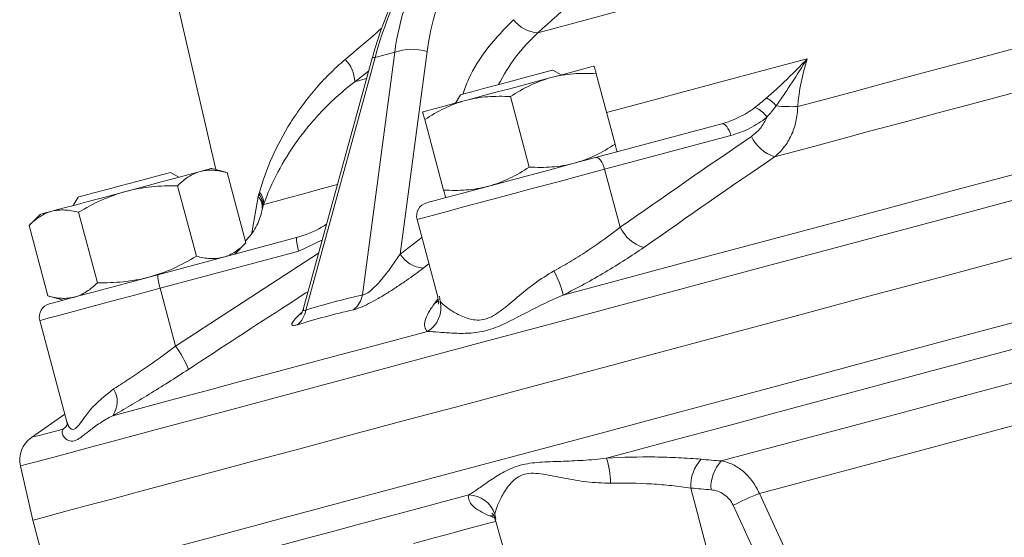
# Model space of a CAD drawing. Header units: millimetres. Extents: x -45 to 292, y -167 to 549.
# Tile 3 of 16: x 52 to 124, y 45 to 83. Entities that reach past the tile are written whole.
import ezdxf

# ---------------------------------------------------------------- set-up
doc = ezdxf.new("R2010")
doc.units = ezdxf.units.MM

msp = doc.modelspace()

# ---------------------------------------------------------------- linework, layer by layer
at = {"color": 7, "linetype": 'Continuous', "lineweight": 15}
for p, q in [((62.918, 88.61), (66.682, 72.306)), ((77.426, 63.122), (79.784, 80.898)), ((79.784, 80.898), (78.35, 80.514)), ((82.15, 80.954), (80.182, 66.117)), ((78.129, 80.464), (73.112, 62.141)), ((78.35, 80.514), (73.285, 62.012)), ((91.339, 79.589), (91.36, 79.594)), ((91.972, 79.241), (91.36, 79.594)), ((95.919, 74.17), (94.537, 79.327)), ((84.598, 77.782), (84.245, 77.17)), ((89.641, 72.488), (88.259, 77.645)), ((83.362, 70.805), (81.98, 75.962)), ((94.488, 73.185), (103.73, 75.662)), ((104.397, 74.805), (95.154, 72.329)), ((67.509, 72.085), (66.387, 72.385)), ((95.154, 72.329), (96.293, 68.082)), ((63.972, 71.738), (63.36, 72.092)), ((68.89, 66.928), (67.509, 72.085)), ((65.265, 65.956), (63.884, 71.113)), ((56.598, 70.28), (56.245, 69.667)), ((53.83, 69.02), (53.009, 68.199)), ((58.016, 64.014), (56.634, 69.171)), ((81.419, 68.649), (82.934, 62.989)), ((54.391, 63.042), (53.009, 68.199)), ((62.433, 64.596), (72.592, 67.318)), ((69.177, 67.417), (68.851, 67.076)), ((72.766, 66.33), (62.608, 63.608)), ((68.069, 66.107), (68.89, 66.928)), ((62.608, 63.608), (63.745, 59.361)), ((54.391, 63.042), (55.512, 62.742)), ((53.794, 61.247), (55.78, 53.826)), ((55.629, 54.39), (53.179, 52.674)), ((55.5, 53.296), (55.751, 53.516)), ((52.377, 50.586), (53.294, 46.618)), ((101.475, 48.97), (103.191, 42.37)), ((106.189, 44.191), (104.565, 47.708)), ((53.294, 46.618), (54.484, 42.175)), ((87.131, 46.686), (89.426, 38.682))]:
    msp.add_line(p, q, dxfattribs=at)
at = {"color": 8, "linetype": 'Continuous', "lineweight": 15}
for p, q in [((77.871, 79.524), (76.858, 78.733)), ((69.326, 67.662), (69.784, 70.316)), ((74.486, 67.158), (72.766, 66.33)), ((80.182, 66.117), (81.77, 67.336)), ((63.745, 59.361), (74.215, 66.168)), ((82.288, 65.401), (81.874, 65.083)), ((82.707, 62.497), (82.95, 62.815)), ((83.066, 63.024), (83.113, 62.64)), ((87.018, 46.938), (86.747, 46.933)), ((87.148, 46.768), (86.747, 46.933)), ((87.111, 47.062), (87.191, 46.703))]:
    msp.add_line(p, q, dxfattribs=at)
at = {"color": 7, "linetype": 'Continuous', "lineweight": 15, "flags": 128}
for points in [[(90.274, 82.328), (93.641, 83.23), (97.309, 84.213), (101.262, 85.273), (105.484, 86.404), (109.955, 87.602), (114.658, 88.862), (119.57, 90.178), (124.673, 91.545), (129.943, 92.958), (135.358, 94.408), (140.895, 95.892), (146.53, 97.402), (152.238, 98.932), (157.996, 100.474)], [(109.29, 76.92), (111.351, 77.472), (113.448, 78.034), (115.581, 78.606), (117.748, 79.186), (119.948, 79.776), (122.179, 80.373), (124.44, 80.979), (126.729, 81.593)], [(84.598, 77.782), (84.603, 77.784), (84.846, 77.849), (85.428, 78.005), (86.286, 78.235), (87.328, 78.514), (88.44, 78.812), (89.503, 79.097), (90.4, 79.337), (91.035, 79.507), (91.339, 79.589)], [(91.248, 79.046), (91.931, 79.229), (92.548, 79.395), (93.09, 79.54), (93.546, 79.662), (93.909, 79.76), (94.173, 79.83), (94.333, 79.873), (94.387, 79.888)], [(84.969, 77.364), (85.706, 77.561), (86.484, 77.77), (87.289, 77.986), (88.109, 78.205), (88.928, 78.425), (89.734, 78.641), (90.511, 78.849), (91.248, 79.046)], [(107.597, 73.242), (109.903, 73.859), (112.255, 74.49), (114.651, 75.132), (117.09, 75.785), (119.568, 76.449), (122.085, 77.124), (124.639, 77.808), (127.226, 78.501)], [(81.83, 76.523), (81.884, 76.537), (82.044, 76.58), (82.308, 76.651), (82.671, 76.748), (83.127, 76.871), (83.669, 77.016), (84.286, 77.181), (84.969, 77.364)], [(103.73, 75.662), (103.814, 75.664), (103.906, 75.63), (104, 75.56), (104.094, 75.456), (104.184, 75.323), (104.267, 75.167), (104.338, 74.992), (104.397, 74.805)], [(92.124, 63.11), (96.56, 64.298), (101.179, 65.536), (105.967, 66.819), (110.914, 68.144), (116.006, 69.509), (121.231, 70.909), (126.575, 72.341), (132.026, 73.801)], [(82.126, 69.873), (82.258, 69.908), (82.74, 70.038), (83.556, 70.256), (84.671, 70.555), (86.041, 70.922), (87.607, 71.342), (89.307, 71.797), (91.068, 72.269), (92.819, 72.738), (94.488, 73.185)], [(94.488, 73.185), (94.572, 73.188), (94.663, 73.154), (94.758, 73.083), (94.852, 72.98), (94.942, 72.847), (95.024, 72.69), (95.096, 72.515), (95.154, 72.329)], [(60.109, 70.703), (60.928, 70.922), (61.734, 71.138), (62.511, 71.347), (63.248, 71.544), (63.931, 71.727), (64.548, 71.892), (65.09, 72.037), (65.546, 72.16)], [(65.546, 72.16), (65.909, 72.257), (66.173, 72.328), (66.333, 72.371), (66.387, 72.385)], [(56.598, 70.28), (56.66, 70.296), (57.05, 70.401), (57.756, 70.59), (58.704, 70.844), (59.79, 71.135), (60.896, 71.431), (61.903, 71.701), (62.701, 71.915)], [(62.701, 71.915), (63.205, 72.05), (63.36, 72.092)], [(54.671, 69.246), (55.127, 69.368), (55.669, 69.513), (56.286, 69.679), (56.969, 69.862), (57.706, 70.059), (58.484, 70.267), (59.289, 70.483), (60.109, 70.703)], [(53.83, 69.02), (53.884, 69.035), (54.044, 69.078), (54.308, 69.148), (54.671, 69.246)], [(53.294, 46.618), (53.413, 46.65), (53.869, 46.772), (54.667, 46.986), (55.804, 47.291), (57.276, 47.685), (59.079, 48.168), (61.208, 48.739), (63.657, 49.395), (66.418, 50.135), (69.484, 50.956), (72.845, 51.857), (76.491, 52.834), (80.412, 53.885), (84.596, 55.006), (89.032, 56.194), (93.705, 57.446), (98.603, 58.759), (103.71, 60.127), (109.013, 61.548), (114.494, 63.017), (120.14, 64.53), (125.932, 66.081)], [(54.501, 62.471), (54.516, 62.475), (54.797, 62.55), (55.426, 62.719), (56.375, 62.973), (57.605, 63.303), (59.067, 63.694), (60.698, 64.131), (62.433, 64.596)], [(95.302, 51.167), (99.729, 52.353), (104.336, 53.587), (109.112, 54.867), (114.044, 56.189), (119.122, 57.549), (124.331, 58.945), (129.659, 60.373), (135.093, 61.829)], [(59.141, 54.272), (61.117, 54.801), (63.364, 55.403), (65.877, 56.077), (68.649, 56.819), (71.673, 57.63), (74.941, 58.506), (78.446, 59.445), (82.178, 60.445)], [(103.699, 50.954), (107.083, 51.861), (110.568, 52.794), (114.147, 53.754), (117.817, 54.737), (121.57, 55.743), (125.402, 56.769), (129.306, 57.815), (133.277, 58.879)], [(106.483, 48.563), (109.69, 49.423), (112.989, 50.306), (116.373, 51.213), (119.84, 52.142), (123.383, 53.092), (126.997, 54.06), (130.678, 55.046), (134.421, 56.049)], [(70.058, 44.403), (71.674, 44.836), (73.372, 45.291), (75.152, 45.768), (77.011, 46.266), (78.948, 46.785), (80.962, 47.324), (83.051, 47.884), (85.213, 48.464)], [(106.483, 48.563), (108.148, 44.948), (108.52, 44.14)]]:
    msp.add_lwpolyline(points, dxfattribs=at)
at = {"color": 8, "linetype": 'Continuous', "lineweight": 15, "flags": 128}
for points in [[(78.35, 80.514), (78.221, 80.508), (78.147, 80.486), (78.129, 80.464)], [(95.3, 76.48), (97.781, 77.144), (100.666, 77.917), (103.664, 78.721), (106.771, 79.553), (109.979, 80.413)], [(76.858, 78.733), (77.461, 78.895), (77.718, 78.964)], [(95.154, 72.329), (93.448, 71.872), (91.657, 71.392), (89.846, 70.907), (88.078, 70.433), (86.416, 69.988), (84.918, 69.586), (83.636, 69.243), (82.617, 68.97), (81.896, 68.776), (81.498, 68.67), (81.419, 68.649)], [(52.377, 50.586), (52.42, 50.598), (52.763, 50.689), (53.446, 50.872), (54.469, 51.147), (55.828, 51.511), (57.52, 51.964), (59.538, 52.505), (61.879, 53.132), (64.533, 53.843), (67.495, 54.637), (70.754, 55.51), (74.302, 56.461), (78.129, 57.486), (82.222, 58.583), (86.57, 59.748), (91.16, 60.978), (95.979, 62.269), (101.012, 63.618), (106.245, 65.02), (111.662, 66.471), (117.248, 67.968), (122.987, 69.506), (128.86, 71.08)], [(70.188, 69.751), (70.658, 69.877), (71.29, 70.046), (72.082, 70.258), (73.033, 70.513), (74.142, 70.81), (75.407, 71.149), (75.592, 71.199)], [(62.608, 63.608), (60.825, 63.131), (59.135, 62.678), (57.597, 62.266), (56.265, 61.909), (55.187, 61.62), (54.399, 61.409), (53.93, 61.283), (53.794, 61.247)], [(82.991, 62.661), (82.977, 62.652), (82.707, 62.497)], [(54.484, 42.175), (54.603, 42.207), (55.06, 42.33), (55.858, 42.543), (56.994, 42.848), (58.466, 43.242), (60.27, 43.726), (62.399, 44.296), (64.848, 44.952), (67.609, 45.692), (70.674, 46.514), (74.035, 47.414), (77.681, 48.391), (81.602, 49.442), (85.787, 50.563), (90.222, 51.751), (94.895, 53.004), (99.793, 54.316), (104.901, 55.684), (110.203, 57.105), (115.685, 58.574), (121.33, 60.087), (127.122, 61.639)], [(53.179, 52.674), (53.325, 52.713), (53.761, 52.83), (54.487, 53.025), (55.5, 53.296)], [(81.154, 44.913), (81.902, 45.114), (82.663, 45.318), (83.438, 45.525), (84.227, 45.736), (85.029, 45.951), (85.844, 46.17), (86.672, 46.392), (87.153, 46.521)]]:
    msp.add_lwpolyline(points, dxfattribs=at)
at = {"color": 7, "linetype": 'Continuous', "lineweight": 15}
for centre, radius, start, end in [((90.371, 84.655), 2.329, 216.06702, 267.59312), ((81.054, 77.277), 3.837, 73.40184, 109.32289), ((74.447, 78.668), 2.411, 1.55694, 44.76045), ((105.697, 75.257), 2.646, 40.3172, 60.25118), ((105.67, 75.345), 1.57, 30.08054, 72.37164), ((108.852, 88.263), 11.352, 264.24876, 272.21386), ((108.514, 75.994), 2.901, 205.7849, 251.57867), ((69.14, 69.595), 0.966, 353.78378, 48.2437), ((68.964, 69.545), 1.125, 355.45442, 43.25038), ((68.938, 69.724), 1.196, 352.17421, 41.34997), ((69.053, 69.851), 1.139, 354.96985, 43.84069), ((69.909, 69.553), 0.202, 331.21317, 341.93982), ((82.385, 68.907), 1, 105, 194.982), ((98.88, 69.344), 2.879, 205.99886, 252.50309), ((75.535, 67.329), 2.943, 180.20133, 199.83335), ((82.047, 67.266), 2.191, 211.63608, 265.45916), ((65.376, 64.607), 2.943, 180.20257, 199.83211), ((85.73, 61.672), 6.553, 12.67423, 29.24724), ((75.612, 63.481), 1.85, 308.53515, 348.80947), ((54.76, 61.505), 1, 105, 194.982), ((71.52, 62.323), 1.792, 309.00551, 349.98878), ((81.137, 62.185), 2.028, 300.89271, 12.98219), ((57.53, 54.821), 7.697, 21.70429, 36.15139), ((57.692, 55.298), 1.775, 324.69906, 31.78663), ((54.326, 51.036), 2, 125, 193), ((88.967, 49.232), 6.623, 0.88519, 16.98346), ((104.301, 49.149), 2.832, 136.92919, 183.61324), ((105.774, 49.022), 2.835, 137.03693, 183.63406), ((85.183, 46.437), 2.027, 17.98278, 89.14416), ((112.914, 31.56), 18.179, 110.71626, 117.3396)]:
    msp.add_arc(centre, radius, start, end, dxfattribs=at)
for centre, major_axis, ratio, start_param, end_param in [((96.699, 73.007), (0.709, 24.362), 0.794707, 0.652459, 1.280778), ((102.42, 74.54), (-16.338, 18.416), 0.867211, 0.009521, 0.637839), ((103.078, 75.174), (-15.64, 16.415), 0.863107, 6.262007, 6.890326)]:
    msp.add_ellipse(centre, major_axis=major_axis, ratio=ratio, start_param=start_param, end_param=end_param, dxfattribs=at)
for points, knots in [([(103.925, 94.686), (103.046, 93.891), (102.167, 93.095), (101.287, 92.299), (97.616, 88.977), (93.945, 85.653), (90.274, 82.328)], [0, 0, 0, 0, 0.004, 0.004, 0.004, 0.02070622, 0.02070622, 0.02070622, 0.02070622]), ([(85.318, 92.606), (84.991, 92.298), (84.067, 91.426), (82.669, 89.801), (81.195, 87.685), (79.927, 85.373), (78.881, 82.961), (78.374, 81.278), (78.129, 80.464)], [0, 0, 0, 0, 0.098861, 0.280204, 0.462048, 0.644608, 0.827926, 1, 1, 1, 1]), ([(69.875, 70.64), (70.124, 71.501), (70.436, 72.358), (71.2, 74.071), (71.644, 74.91), (72.417, 76.143), (72.692, 76.55), (73.281, 77.354), (73.595, 77.753), (74.598, 78.926), (75.336, 79.67), (76.159, 80.366)], [0, 0, 0, 0, 0.25, 0.25, 0.5, 0.5, 0.625, 0.625, 0.75, 0.75, 1, 1, 1, 1]), ([(107.01, 77.554), (107.27, 77.779), (107.528, 78.009), (108.038, 78.476), (108.292, 78.715), (109.037, 79.434), (109.518, 79.92), (109.979, 80.413)], [0, 0, 0, 0, 0.25, 0.25, 0.5, 0.5, 1, 1, 1, 1]), ([(107.714, 76.969), (107.911, 77.244), (108.104, 77.525), (108.487, 78.093), (108.677, 78.381), (109.241, 79.247), (109.612, 79.83), (109.979, 80.413)], [0, 0, 0, 0, 0.25, 0.25, 0.5, 0.5, 1, 1, 1, 1]), ([(94.537, 79.327), (93.98, 79.36), (93.42, 79.363), (92.32, 79.277), (91.779, 79.189), (91.248, 79.046)], [0, 0, 0, 0, 0.5, 0.5, 1, 1, 1, 1]), ([(94.537, 79.327), (94.491, 79.498), (94.454, 79.639), (94.401, 79.834), (94.387, 79.888), (94.387, 79.888)], [0, 0, 0, 0, 0.5, 0.5, 1, 1, 1, 1]), ([(76.858, 78.733), (76.009, 78.084), (75.241, 77.393), (74.191, 76.306), (73.86, 75.937), (73.238, 75.193), (72.947, 74.818), (72.124, 73.68), (71.645, 72.908), (70.814, 71.331), (70.469, 70.543), (70.188, 69.751)], [0, 0, 0, 0, 0.25, 0.25, 0.375, 0.375, 0.5, 0.5, 0.75, 0.75, 1, 1, 1, 1]), ([(91.248, 79.046), (90.716, 78.904), (90.193, 78.706), (89.198, 78.228), (88.721, 77.95), (88.259, 77.645)], [0, 0, 0, 0, 0.5, 0.5, 1, 1, 1, 1]), ([(81.98, 75.962), (82.448, 76.271), (82.927, 76.551), (83.921, 77.026), (84.434, 77.221), (84.969, 77.364)], [0, 0, 0, 0, 0.5, 0.5, 1, 1, 1, 1]), ([(84.969, 77.364), (85.236, 77.436), (85.507, 77.494), (86.05, 77.585), (86.323, 77.617), (87.146, 77.681), (87.701, 77.678), (88.259, 77.645)], [0, 0, 0, 0, 0.25, 0.25, 0.5, 0.5, 1, 1, 1, 1]), ([(81.83, 76.523), (81.83, 76.523), (81.834, 76.51), (81.847, 76.458), (81.857, 76.42), (81.897, 76.274), (81.935, 76.133), (81.98, 75.962)], [0, 0, 0, 0, 0.25, 0.25, 0.5, 0.5, 1, 1, 1, 1]), ([(103.73, 75.662), (104.165, 75.778), (104.585, 75.935), (105.393, 76.329), (105.782, 76.567), (106.145, 76.841)], [0, 0, 0, 0, 0.5, 0.5, 1, 1, 1, 1]), ([(109.29, 76.92), (109.284, 76.54), (109.241, 76.173), (109.083, 75.465), (108.966, 75.121), (108.746, 74.649), (108.665, 74.498), (108.488, 74.207), (108.391, 74.067), (108.082, 73.672), (107.852, 73.441), (107.597, 73.242)], [0, 0, 0, 0, 0.25, 0.25, 0.5, 0.5, 0.625, 0.625, 0.75, 0.75, 1, 1, 1, 1]), ([(107.028, 76.132), (106.633, 75.818), (106.214, 75.552), (105.337, 75.11), (104.878, 74.934), (104.397, 74.805)], [0, 0, 0, 0, 0.5, 0.5, 1, 1, 1, 1]), ([(105.901, 74.732), (106.148, 74.901), (106.37, 75.105), (106.754, 75.576), (106.912, 75.841), (107.028, 76.132)], [0, 0, 0, 0, 0.5, 0.5, 1, 1, 1, 1]), ([(95.919, 74.17), (95.454, 73.863), (94.969, 73.58), (93.974, 73.104), (93.461, 72.91), (92.93, 72.768)], [0, 0, 0, 0, 0.5, 0.5, 1, 1, 1, 1]), ([(96.069, 73.609), (96.069, 73.609), (96.066, 73.622), (96.052, 73.674), (96.042, 73.712), (96.003, 73.858), (95.965, 73.999), (95.919, 74.17)], [0, 0, 0, 0, 0.25, 0.25, 0.5, 0.5, 1, 1, 1, 1]), ([(63.884, 71.113), (64.134, 71.364), (64.395, 71.585), (64.946, 71.942), (65.237, 72.077), (65.546, 72.16)], [0, 0, 0, 0, 0.5, 0.5, 1, 1, 1, 1]), ([(65.546, 72.16), (65.7, 72.201), (65.858, 72.229), (66.177, 72.26), (66.339, 72.262), (66.831, 72.237), (67.167, 72.176), (67.509, 72.085)], [0, 0, 0, 0, 0.25, 0.25, 0.5, 0.5, 1, 1, 1, 1]), ([(89.641, 72.488), (89.173, 72.179), (88.693, 71.899), (87.7, 71.424), (87.186, 71.229), (86.652, 71.086)], [0, 0, 0, 0, 0.5, 0.5, 1, 1, 1, 1]), ([(92.93, 72.768), (92.399, 72.626), (91.846, 72.536), (90.746, 72.451), (90.194, 72.454), (89.641, 72.488)], [0, 0, 0, 0, 0.5, 0.5, 1, 1, 1, 1]), ([(60.109, 70.703), (59.495, 70.538), (58.888, 70.317), (57.731, 69.797), (57.175, 69.497), (56.634, 69.171)], [0, 0, 0, 0, 0.5, 0.5, 1, 1, 1, 1]), ([(63.884, 71.113), (63.248, 71.125), (62.606, 71.106), (61.345, 70.977), (60.722, 70.867), (60.109, 70.703)], [0, 0, 0, 0, 0.5, 0.5, 1, 1, 1, 1]), ([(86.652, 71.086), (86.385, 71.014), (86.114, 70.956), (85.571, 70.865), (85.298, 70.833), (84.474, 70.769), (83.92, 70.772), (83.362, 70.805)], [0, 0, 0, 0, 0.25, 0.25, 0.5, 0.5, 1, 1, 1, 1]), ([(83.362, 70.805), (83.408, 70.634), (83.446, 70.493), (83.498, 70.298), (83.512, 70.244), (83.512, 70.244)], [0, 0, 0, 0, 0.5, 0.5, 1, 1, 1, 1]), ([(53.009, 68.199), (53.26, 68.45), (53.52, 68.671), (54.072, 69.028), (54.362, 69.163), (54.671, 69.246)], [0, 0, 0, 0, 0.5, 0.5, 1, 1, 1, 1]), ([(54.671, 69.246), (54.825, 69.287), (54.983, 69.315), (55.302, 69.346), (55.464, 69.348), (55.956, 69.323), (56.292, 69.262), (56.634, 69.171)], [0, 0, 0, 0, 0.25, 0.25, 0.5, 0.5, 1, 1, 1, 1]), ([(69.177, 67.417), (69.32, 67.598), (69.44, 67.778), (69.647, 68.138), (69.735, 68.317), (69.96, 68.854), (70.058, 69.207), (70.123, 69.562)], [0, 0, 0, 0, 0.25, 0.25, 0.5, 0.5, 1, 1, 1, 1]), ([(72.592, 67.318), (73.229, 67.526), (74.006, 67.778), (74.68, 68.227), (74.801, 68.308)], [0, 0, 0, 0, 0.821425, 1, 1, 1, 1]), ([(91.448, 64.873), (91.882, 65.113), (92.311, 65.361), (93.161, 65.876), (93.583, 66.144), (94.808, 66.956), (95.575, 67.511), (96.293, 68.082)], [0, 0, 0, 0, 0.25, 0.25, 0.5, 0.5, 1, 1, 1, 1]), ([(68.89, 66.928), (68.64, 66.677), (68.379, 66.456), (67.828, 66.099), (67.537, 65.964), (67.228, 65.881)], [0, 0, 0, 0, 0.5, 0.5, 1, 1, 1, 1]), ([(98.015, 66.599), (97.132, 65.982), (96.194, 65.38), (94.704, 64.497), (94.192, 64.205), (93.164, 63.644), (92.646, 63.372), (92.124, 63.11)], [0, 0, 0, 0, 0.5, 0.5, 0.75, 0.75, 1, 1, 1, 1]), ([(65.265, 65.956), (64.721, 65.628), (64.156, 65.323), (62.999, 64.804), (62.404, 64.589), (61.791, 64.424)], [0, 0, 0, 0, 0.5, 0.5, 1, 1, 1, 1]), ([(67.228, 65.881), (67.074, 65.84), (66.916, 65.812), (66.597, 65.781), (66.435, 65.778), (65.943, 65.804), (65.607, 65.865), (65.265, 65.956)], [0, 0, 0, 0, 0.25, 0.25, 0.5, 0.5, 1, 1, 1, 1]), ([(77.426, 63.122), (77.468, 63.118), (77.519, 63.126), (77.638, 63.168), (77.704, 63.203), (77.841, 63.29), (77.913, 63.343), (78.055, 63.458), (78.124, 63.519), (78.327, 63.71), (78.46, 63.847), (78.712, 64.125), (78.832, 64.267), (79.183, 64.694), (79.399, 64.981), (79.807, 65.551), (79.999, 65.834), (80.182, 66.117)], [0, 0, 0, 0, 0.0625, 0.0625, 0.125, 0.125, 0.1875, 0.1875, 0.25, 0.25, 0.375, 0.375, 0.5, 0.5, 0.75, 0.75, 1, 1, 1, 1]), ([(81.874, 65.083), (81.482, 64.782), (81.073, 64.481), (80.425, 64.029), (80.203, 63.878), (79.746, 63.576), (79.513, 63.426), (79.044, 63.135), (78.804, 62.992), (78.332, 62.722), (78.101, 62.597), (77.652, 62.37), (77.442, 62.273), (77.158, 62.158), (77.068, 62.124), (76.905, 62.07), (76.831, 62.049), (76.764, 62.034)], [0, 0, 0, 0, 0.25, 0.25, 0.375, 0.375, 0.5, 0.5, 0.625, 0.625, 0.75, 0.75, 0.875, 0.875, 0.9375, 0.9375, 1, 1, 1, 1]), ([(61.791, 64.424), (61.177, 64.26), (60.541, 64.147), (59.279, 64.02), (58.647, 64.002), (58.016, 64.014)], [0, 0, 0, 0, 0.5, 0.5, 1, 1, 1, 1]), ([(83.113, 62.64), (83.219, 62.525), (83.379, 62.38), (83.685, 62.146), (83.799, 62.065), (84.045, 61.905), (84.177, 61.825), (84.601, 61.595), (84.919, 61.451), (85.45, 61.316), (85.637, 61.286), (86.017, 61.276), (86.212, 61.297), (86.611, 61.406), (86.813, 61.494), (87.203, 61.713), (87.395, 61.845), (87.97, 62.274), (88.357, 62.608), (89.168, 63.286), (89.59, 63.63), (90.477, 64.283), (90.944, 64.595), (91.448, 64.873)], [0, 0, 0, 0, 0.125, 0.125, 0.1875, 0.1875, 0.25, 0.25, 0.375, 0.375, 0.4375, 0.4375, 0.5, 0.5, 0.5625, 0.5625, 0.625, 0.625, 0.75, 0.75, 0.875, 0.875, 1, 1, 1, 1]), ([(58.016, 64.014), (57.765, 63.763), (57.504, 63.542), (56.953, 63.185), (56.662, 63.05), (56.353, 62.967)], [0, 0, 0, 0, 0.5, 0.5, 1, 1, 1, 1]), ([(56.353, 62.967), (56.2, 62.926), (56.042, 62.898), (55.722, 62.867), (55.56, 62.865), (55.068, 62.89), (54.732, 62.951), (54.391, 63.042)], [0, 0, 0, 0, 0.25, 0.25, 0.5, 0.5, 1, 1, 1, 1]), ([(92.124, 63.11), (91.585, 62.889), (91.074, 62.652), (90.086, 62.168), (89.609, 61.92), (88.686, 61.442), (88.241, 61.21), (87.583, 60.906), (87.366, 60.812), (86.931, 60.646), (86.714, 60.574), (86.071, 60.401), (85.648, 60.343), (84.832, 60.295), (84.441, 60.303), (83.704, 60.337), (83.357, 60.364), (82.72, 60.413), (82.43, 60.436), (82.178, 60.445)], [0, 0, 0, 0, 0.125, 0.125, 0.25, 0.25, 0.375, 0.375, 0.4375, 0.4375, 0.5, 0.5, 0.625, 0.625, 0.75, 0.75, 0.875, 0.875, 1, 1, 1, 1]), ([(82.908, 62.983), (82.943, 62.869), (83.029, 62.589), (82.953, 62.409), (82.969, 62.443), (82.972, 62.451)], [0, 0, 0, 0, 0.346734, 0.852996, 1, 1, 1, 1]), ([(73.104, 62.147), (73.097, 62.112), (73.071, 61.968), (72.982, 61.805), (72.914, 61.693), (72.908, 61.685), (72.904, 61.682)], [0, 0, 0, 0, 0.118235, 0.48283, 0.749784, 1, 1, 1, 1]), ([(82.178, 60.445), (81.977, 60.636), (81.927, 60.906), (82.063, 61.426), (82.145, 61.619), (82.376, 62.034), (82.525, 62.258), (82.707, 62.497)], [0, 0, 0, 0, 0.5, 0.5, 0.75, 0.75, 1, 1, 1, 1]), ([(59.201, 56.233), (59.543, 56.448), (59.897, 56.676), (60.63, 57.159), (61.011, 57.416), (62.162, 58.208), (62.946, 58.768), (63.745, 59.361)], [0, 0, 0, 0, 0.25, 0.25, 0.5, 0.5, 1, 1, 1, 1]), ([(64.682, 57.667), (63.7, 57.024), (62.741, 56.416), (61.337, 55.556), (60.874, 55.278), (59.984, 54.753), (59.554, 54.505), (59.141, 54.272)], [0, 0, 0, 0, 0.5, 0.5, 0.75, 0.75, 1, 1, 1, 1]), ([(59.141, 54.272), (58.794, 54.103), (58.486, 53.92), (57.928, 53.551), (57.677, 53.364), (57.225, 53.012), (57.023, 52.846), (56.746, 52.643), (56.658, 52.584), (56.488, 52.488), (56.406, 52.453), (56.17, 52.389), (56.026, 52.406), (55.775, 52.51), (55.671, 52.594), (55.515, 52.783), (55.464, 52.889), (55.428, 53.1), (55.443, 53.205), (55.5, 53.296)], [0, 0, 0, 0, 0.125, 0.125, 0.25, 0.25, 0.375, 0.375, 0.4375, 0.4375, 0.5, 0.5, 0.625, 0.625, 0.75, 0.75, 0.875, 0.875, 1, 1, 1, 1]), ([(55.777, 53.821), (55.787, 53.777), (55.814, 53.66), (55.801, 53.572), (55.694, 53.458), (55.727, 53.472), (55.727, 53.472)], [0, 0, 0, 0, 0.180013, 0.485073, 0.999086, 1, 1, 1, 1]), ([(95.302, 51.167), (96.485, 51.235), (97.661, 51.261), (99.415, 51.24), (99.999, 51.223), (101.135, 51.168), (101.69, 51.131), (102.233, 51.083)], [0, 0, 0, 0, 0.5, 0.5, 0.75, 0.75, 1, 1, 1, 1]), ([(85.213, 48.464), (85.429, 48.599), (85.669, 48.767), (86.196, 49.137), (86.485, 49.34), (87.107, 49.755), (87.441, 49.968), (87.988, 50.26), (88.178, 50.352), (88.577, 50.517), (88.787, 50.59), (89.44, 50.766), (89.913, 50.826), (90.899, 50.897), (91.412, 50.911), (92.475, 50.947), (93.02, 50.967), (94.14, 51.037), (94.715, 51.087), (95.302, 51.167)], [0, 0, 0, 0, 0.125, 0.125, 0.25, 0.25, 0.375, 0.375, 0.4375, 0.4375, 0.5, 0.5, 0.625, 0.625, 0.75, 0.75, 0.875, 0.875, 1, 1, 1, 1]), ([(103.699, 50.954), (103.985, 50.908), (104.264, 50.821), (104.671, 50.626), (104.806, 50.55), (105.067, 50.38), (105.318, 50.191), (105.551, 49.967), (105.773, 49.725), (105.88, 49.594), (106.177, 49.184), (106.345, 48.886), (106.483, 48.563)], [0, 0, 0, 0, 0.25, 0.25, 0.375, 0.375, 0.5, 0.625, 0.625, 0.75, 0.75, 1, 1, 1, 1]), ([(95.59, 49.334), (94.998, 49.323), (94.413, 49.364), (93.284, 49.499), (92.735, 49.595), (91.664, 49.801), (91.149, 49.913), (90.412, 50.025), (90.171, 50.053), (89.704, 50.06), (89.486, 50.038), (89.082, 49.928), (88.896, 49.836), (88.573, 49.614), (88.433, 49.484), (88.054, 49.073), (87.855, 48.771), (87.526, 48.191), (87.398, 47.914), (87.207, 47.429), (87.144, 47.218), (87.111, 47.062)], [0, 0, 0, 0, 0.125, 0.125, 0.25, 0.25, 0.375, 0.375, 0.4375, 0.4375, 0.5, 0.5, 0.5625, 0.5625, 0.625, 0.625, 0.75, 0.75, 0.875, 0.875, 1, 1, 1, 1]), ([(101.475, 48.97), (101.015, 49.039), (100.545, 49.099), (99.582, 49.199), (99.086, 49.24), (97.597, 49.332), (96.597, 49.354), (95.59, 49.334)], [0, 0, 0, 0, 0.25, 0.25, 0.5, 0.5, 1, 1, 1, 1]), ([(86.747, 46.933), (86.18, 47.168), (85.764, 47.412), (85.37, 47.798), (85.278, 47.93), (85.181, 48.195), (85.175, 48.329), (85.213, 48.464)], [0, 0, 0, 0, 0.5, 0.5, 0.75, 0.75, 1, 1, 1, 1]), ([(104.565, 47.708), (104.489, 47.874), (104.392, 48.024), (104.162, 48.294), (104.03, 48.411), (103.746, 48.604), (103.591, 48.682), (103.273, 48.793), (103.111, 48.828), (102.944, 48.842)], [0, 0, 0, 0, 0.25, 0.25, 0.5, 0.5, 0.75, 0.75, 1, 1, 1, 1]), ([(86.9, 47.13), (86.903, 47.125), (86.911, 47.112), (87.107, 46.91), (87.12, 46.708), (87.121, 46.697)], [0, 0, 0, 0, 0.397819, 0.965907, 1, 1, 1, 1])]:
    msp.add_open_spline(points, degree=3, knots=knots, dxfattribs=at)
at = {"color": 8, "linetype": 'Continuous', "lineweight": 15}
for points, knots in [([(84.779, 77.831), (84.907, 78.191), (85.346, 79.42), (86.56, 81.308), (87.84, 82.619), (88.489, 83.284)], [0, 0, 0, 0, 0.169756, 0.578922, 1, 1, 1, 1]), ([(76.159, 80.366), (76.928, 81.016), (77.82, 81.771), (78.713, 82.559), (78.838, 82.668)], [0, 0, 0, 0, 0.8605325, 1, 1, 1, 1]), ([(90.274, 82.328), (89.695, 81.757), (88.557, 80.631), (87.777, 79.224), (87.393, 78.531)], [0, 0, 0, 0, 0.50797, 1, 1, 1, 1]), ([(73.451, 63.38), (72.962, 63.063), (70.032, 61.169), (67.113, 59.259), (64.682, 57.667)], [0, 0, 0, 0, 0.166921, 1, 1, 1, 1]), ([(73.114, 62.145), (73.103, 62.099), (73.087, 62.024), (73.115, 61.964), (73.177, 61.956), (73.253, 61.995), (73.285, 62.012)], [0, 0, 0, 0, 0.321541, 0.516652, 0.793765, 1, 1, 1, 1]), ([(72.648, 60.931), (72.52, 60.902), (72.263, 60.844), (72.224, 61.01), (72.44, 61.337), (72.82, 61.684), (72.999, 61.848)], [0, 0, 0, 0, 0.225765, 0.451443, 0.741939, 1, 1, 1, 1]), ([(55.802, 53.832), (55.845, 53.684), (55.94, 53.35), (56.201, 53.223), (56.479, 53.374), (56.762, 53.716), (57.136, 54.242), (57.807, 55.116), (58.58, 55.735), (59.201, 56.233)], [0, 0, 0, 0, 0.128435, 0.288794, 0.333748, 0.465678, 0.602866, 0.680667, 1, 1, 1, 1])]:
    msp.add_open_spline(points, degree=3, knots=knots, dxfattribs=at)
at = {"color": 7, "linetype": 'Continuous', "lineweight": 15}
for points in [[(109.979, 80.413), (109.624, 79.283), (109.391, 78.117), (109.29, 76.92)], [(106.145, 76.841), (106.436, 77.062), (106.719, 77.303), (107.01, 77.554)], [(107.714, 76.969), (107.486, 76.676), (107.266, 76.393), (107.028, 76.132)], [(96.293, 68.082), (99.488, 70.312), (102.69, 72.53), (105.901, 74.732)], [(107.597, 73.242), (104.395, 71.041), (101.202, 68.826), (98.015, 66.599)], [(69.784, 70.316), (69.798, 70.385), (69.816, 70.451), (69.836, 70.515)], [(69.836, 70.515), (69.85, 70.556), (69.862, 70.597), (69.875, 70.64)], [(70.123, 69.562), (70.115, 69.541), (70.108, 69.517), (70.101, 69.49)], [(70.188, 69.751), (70.167, 69.687), (70.146, 69.624), (70.123, 69.562)], [(73.285, 62.012), (74.676, 62.437), (76.057, 62.807), (77.426, 63.122)], [(76.764, 62.034), (75.404, 61.721), (74.032, 61.354), (72.648, 60.931)], [(102.233, 51.083), (102.721, 51.04), (103.21, 50.997), (103.699, 50.954)], [(102.944, 48.842), (102.455, 48.885), (101.965, 48.927), (101.475, 48.97)]]:
    msp.add_open_spline(points, degree=3, dxfattribs=at)

doc.saveas('drawing.dxf')
